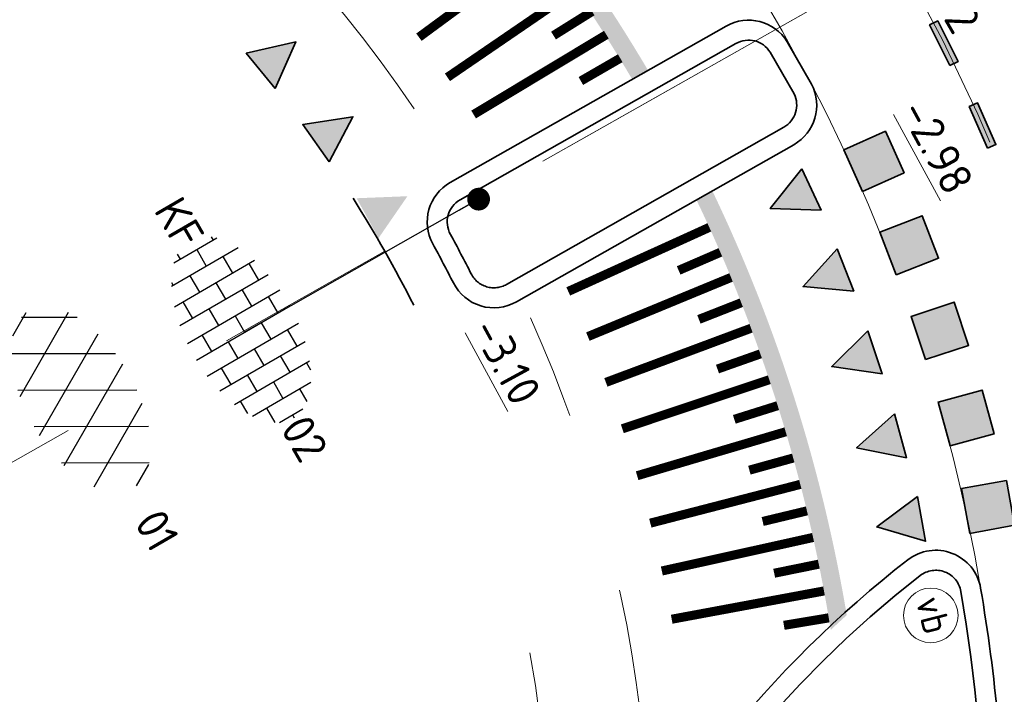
# Model space of a CAD drawing. Header units: metres. Extents: x 111691 to 117439, y 474133 to 478789.
# Tile 66 of 127: x 114421 to 114432, y 476426 to 476434. Entities that reach past the tile are written whole.
import ezdxf
from ezdxf.enums import TextEntityAlignment as Align

# ---------------------------------------------------------------- set-up
doc = ezdxf.new("R2010")
doc.units = ezdxf.units.M
for name, pattern in [('AM-AS', [16, 10, -2, 2, -2]), ('VH-RWSBAND', [24, 10, -2, 2, -2, 2, -2, 2, -2]), ('VW-1-1_STREEP', [2, 1, -1]), ('XX-HIDDEN', [4, 2, -2])]:
    doc.linetypes.add(name, pattern=pattern)
doc.layers.get('Defpoints').update_dxf_attribs({"lineweight": 25})
for name, color, linetype, lineweight in [('N-WE-AM-AS-G', 10, 'AM-AS', 18), ('N-WE-IE-MEUBILAIR_WEGMEUBILAIR_PAAL-S', 7, 'Continuous', 25), ('N-WE-VH-HOOGTELABEL-T18', 2, 'Continuous', 18), ('N-WE-VH-KANTOPSLUITING_TROTTOIRBAND_RWS_110 220-G', 210, 'VH-RWSBAND', 35), ('N-WE-VH-KANTOPSLUITING_VOORKANTBAND-G', 7, 'Continuous', 35), ('N-WE-VH-KANTVERHARDING-G', 1, 'Continuous', 35), ('N-WE-VH-MAATVOERING-M', 7, 'Continuous', 18), ('N-WE-VH-MARKERING_DREMPEL-G', 7, 'Continuous', 25), ('N-WE-VH-MARKERING_VOP-A', 7, 'Continuous', 25), ('N-WE-VH-MATERIAALGRENS-G', 7, 'XX-HIDDEN', 18), ('N-WE-VH-VERHARDING_ASFALT-S', 7, 'Continuous', 25), ('N-WE-VH-VERHARDING_ASFALT_ROOD-S', 1, 'Continuous', 25), ('N-WE-VH-VERHARDING_BETONSTRAATSTEEN-S', 7, 'Continuous', 25), ('N-WE-VW-MARKERING-G', 7, 'Continuous', 35), ('N-WE-VW-MARKERING_LANGS_STREEP_11_010-G', 7, 'VW-1-1_STREEP', 13), ('X-XX-AL-AANPIJLING_SYMBOLEN-T25', 7, 'Continuous', 25)]:
    doc.layers.add(name, color=color, linetype=linetype, lineweight=lineweight)
doc.layers.add('N-WE-AM-AS_WEG-G', color=10, linetype='AM-AS', lineweight=18, plot=False)
for name, color, linetype in [('N-WE-VW-MARKERING_DWARS_DRIEHOEK_5050-A', 7, 'Continuous'), ('N-WE-VW-MARKERING_DWARS_OVERSTEEK_BLOKSTREEP50-A', 7, 'Continuous'), ('N-WE-VW-MARKERING_DWARS_OVERSTEEK_KANALISATIESTREEP50-A', 7, 'Continuous')]:
    doc.layers.add(name, color=color, linetype=linetype)
doc.styles.add('ISO', font='NLCS-ISO.ttf')
doc.styles.add('NLCS-ISO', font='NLCS-ISO.ttf')
doc.styles.add('NLCS-ISO-ANNOTATIEF-T25', font='NLCS-ISO.ttf', dxfattribs={"height": 2.5})
doc.styles.add('NLCS-ISO-M200-T18', font='NLCS-ISO.ttf', dxfattribs={"height": 0.3599999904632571})
doc.dimstyles.new('M200T25-PIJL', dxfattribs={"dimscale": 0.2, "dimtxt": 2.5, "dimasz": 2, "dimexe": 1, "dimexo": 0.25, "dimgap": 0.75, "dimtad": 1, "dimzin": 0, "dimdsep": 46, "dimtxsty": 'ISO', "dimcen": 0, "dimdle": 1, "dimse1": 1, "dimse2": 1, "dimclrt": 2, "dimazin": 0, "dimtfac": 1, "dimtdec": 4, "dimtmove": 2, "dimatfit": 3, "dimfxl": 1, "dimtolj": 1, "dimtzin": 0, "dimarcsym": 0})
doc.dimstyles.new('NLCS-ANNOTATIEF-T25-PIJL_L2_H1', dxfattribs={"dimtxt": 2.5, "dimasz": 2.5, "dimexe": 2, "dimexo": 2, "dimgap": 0.7, "dimtad": 1, "dimzin": 0, "dimdsep": 46, "dimtxsty": 'NLCS-ISO-ANNOTATIEF-T25', "dimcen": 0, "dimdle": 2, "dimclrd": 256, "dimclre": 256, "dimclrt": 256, "dimadec": 1, "dimazin": 0, "dimtfac": 1, "dimtdec": 3, "dimtofl": 0, "dimtmove": 0, "dimatfit": 3, "dimfxl": 2, "dimfxlon": 1, "dimtfillclr": 256, "dimtolj": 1, "dimtzin": 0, "dimlwd": -1, "dimlwe": -1, "dimarcsym": 0})

# ---------------------------------------------------------------- blocks, each defined once
blk = doc.blocks.new('SVH-ASFALT-SO')
at = {"ltscale": 0.1}
for p, q in [((-1.90966580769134, 0.6923617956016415), (0.9476199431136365, 5.64132588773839)), ((0, 0), (3.267551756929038, 5.659565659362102)), ((4.867727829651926, 0.1220502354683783), (1.647185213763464, 5.700193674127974)), ((6.701218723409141, 0.946350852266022), (4.043291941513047, 5.550015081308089)), ((2.754090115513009, -0.2170218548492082), (-0.4687746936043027, 5.365143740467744)), ((2.175571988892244, -0.2317987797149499), (5.321577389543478, 5.217242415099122)), ((-3.363759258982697, 2.173798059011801), (-1.827884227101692, 4.834011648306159)), ((0.3610377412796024, -0.07213355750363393), (-2.305319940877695, 4.546133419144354)), ((4.656575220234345, 0.06542487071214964), (7.070171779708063, 4.245896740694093)), ((7.827971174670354, 2.994758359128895), (7.146137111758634, 4.175729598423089)), ((-2.71961448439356, 1.263712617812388), (-3.454265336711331, 2.536165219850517))]:
    blk.add_line(p, q, dxfattribs=at)
at = {"style": 'NLCS-ISO'}
blk.add_attdef('KLEUR', text='', height=1.8, dxfattribs=at).set_placement((9.485913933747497, 2.74105960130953), align=Align.MIDDLE_LEFT)
at = {"style": 'NLCS-ISO', "flags": 1}
blk.add_attdef('FUNCTIE', text='', height=1.8, dxfattribs=at).set_placement((0.1159930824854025, -3.584775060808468), align=Align.MIDDLE_CENTER)
blk = doc.blocks.new('SVH-BSS_KEIFORMAAT_HALFST-SO')
at = {"ltscale": 0.1}
for p, q in [((-2.099999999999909, -2.891060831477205), (-2.099999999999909, 2.719977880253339)), ((-1.049999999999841, -3.026901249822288), (-1.049999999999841, 2.855818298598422)), ((1.13686837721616e-13, -3.055987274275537), (1.13686837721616e-13, 2.884904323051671)), ((1.050000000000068, -2.981537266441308), (1.050000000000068, 2.810454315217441)), ((-3.149999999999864, -2.631434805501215), (-3.149999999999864, 2.460351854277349)), ((2.100000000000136, -2.79502988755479), (2.100000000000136, 2.623946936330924)), ((3.150000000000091, -2.470317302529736), (3.150000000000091, 2.29923435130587)), ((-4.199999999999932, -2.202968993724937), (-4.199999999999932, 2.031886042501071)), ((-3.149999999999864, 2.099999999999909), (-2.099999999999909, 2.099999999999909)), ((-1.049999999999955, 2.099999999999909), (0, 2.099999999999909)), ((1.049999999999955, 2.099999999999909), (2.099999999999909, 2.099999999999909)), ((3.149999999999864, 2.099999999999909), (3.60722898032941, 2.099999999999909)), ((4.200000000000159, -1.936021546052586), (4.200000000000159, 1.76493859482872)), ((-5.249999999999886, -1.455475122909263), (-5.249999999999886, 1.284392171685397)), ((-5.457528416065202, 1.049999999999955), (-5.249999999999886, 1.049999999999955)), ((-4.199999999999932, 1.049999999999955), (-3.149999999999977, 1.049999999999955)), ((-2.100000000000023, 1.049999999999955), (-1.050000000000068, 1.049999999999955)), ((-1.13686837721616e-13, 1.049999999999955), (1.049999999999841, 1.049999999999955)), ((2.099999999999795, 1.049999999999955), (3.14999999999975, 1.049999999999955)), ((4.199999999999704, 1.049999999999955), (5.000747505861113, 1.049999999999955)), ((5.250000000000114, -0.8289725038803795), (5.250000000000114, 0.6578895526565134)), ((-5.249999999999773, 0), (-4.199999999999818, 0)), ((-3.149999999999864, 0), (-2.099999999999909, 0)), ((-1.049999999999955, 0), (0, 0)), ((1.049999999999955, 0), (2.099999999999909, 0)), ((3.149999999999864, 0), (4.199999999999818, 0)), ((5.249999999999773, 0), (5.427432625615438, 0)), ((-5.580523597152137, -1.050000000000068), (-5.249999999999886, -1.050000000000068)), ((-4.199999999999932, -1.050000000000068), (-3.149999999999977, -1.050000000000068)), ((-2.100000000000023, -1.050000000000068), (-1.050000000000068, -1.050000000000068)), ((-1.13686837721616e-13, -1.050000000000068), (1.049999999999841, -1.050000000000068)), ((2.099999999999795, -1.050000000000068), (3.14999999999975, -1.050000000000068)), ((4.199999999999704, -1.050000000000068), (5.123742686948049, -1.050000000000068)), ((-4.389504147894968, -2.100000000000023), (-4.199999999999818, -2.100000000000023)), ((-3.149999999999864, -2.100000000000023), (-2.099999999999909, -2.100000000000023)), ((-1.049999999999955, -2.100000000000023), (0, -2.100000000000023)), ((1.049999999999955, -2.100000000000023), (2.099999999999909, -2.100000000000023)), ((3.149999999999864, -2.100000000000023), (3.932723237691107, -2.100000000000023))]:
    blk.add_line(p, q, dxfattribs=at)
at = {"style": 'NLCS-ISO'}
blk.add_attdef('FORMAAT', text='', height=1.8, dxfattribs=at).set_placement((-5.680523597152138, -0.08554147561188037), align=Align.MIDDLE_RIGHT)
blk.add_attdef('KLEUR', text='', height=1.8, dxfattribs=at).set_placement((5.527432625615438, -0.08554147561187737), align=Align.MIDDLE_LEFT)
at = {"style": 'NLCS-ISO', "flags": 1}
blk.add_attdef('FUNCTIE', text='', height=1.8, dxfattribs=at).set_placement((0.1159930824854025, -3.584775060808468), align=Align.MIDDLE_CENTER)
blk = doc.blocks.new('*D122')
at = {"layer": 'Defpoints', "color": 0, "transparency": 16777216}
for p in [(114421.3164338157, 476442.4653295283), (114419.9269074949, 476436.6284453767)]:
    blk.add_point(p, dxfattribs=at)
at = {"layer": 'N-WE-VH-MAATVOERING-M', "transparency": 16777216}
blk.add_line((114419.2020379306, 476433.5835374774), (114419.8111136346, 476436.142038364), dxfattribs=at)
blk.add_solid([(114419.8921814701, 476436.1227393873), (114419.7300457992, 476436.1613373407), (114419.9269074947, 476436.6284453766)], dxfattribs=at)
at = {"layer": 'N-WE-VH-MAATVOERING-M', "transparency": 16777216, "insert": (114419.8280763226, 476434.5292652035), "char_height": 0.5, "attachment_point": 5, "rotation": 256.60943449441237, "style": 'NLCS-ISO-ANNOTATIEF-T25'}
blk.add_mtext('\\A1;R=6.00', dxfattribs=at)
blk = doc.blocks.new('SIE-WEG_PAAL_VERKEERSBORD-SO')
at = {"color": 0, "linetype": 'ByBlock', "lineweight": 18}
blk.add_circle((0, 0), 1.5, dxfattribs=at)
at = {"color": 0, "linetype": 'ByBlock', "lineweight": 18, "style": 'NLCS-ISO'}
blk.add_text('vb', height=1.5, dxfattribs=at).set_placement((0, 0.1317113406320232), align=Align.MIDDLE_CENTER)

msp = doc.modelspace()

# ---------------------------------------------------------------- hatches: boundary and pattern name
at = {"layer": 'N-WE-VH-MARKERING_VOP-A'}
h = msp.add_hatch(color=256, dxfattribs=at)
h.dxf.hatch_style = 1
edge = h.paths.add_edge_path()
edge.add_arc((114421.3490386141, 476444.4650637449), 8.00000000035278, 291.462852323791, 293.0422413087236, ccw=False)
edge.add_arc((114412.5479636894, 476424.302199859), 17.29999999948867, 30.542507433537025, 47.31759112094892, ccw=False)
edge.add_line((114427.4476299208, 476433.0936699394), (114427.6216428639, 476433.1923177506))
edge.add_arc((114412.5479636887, 476424.3021998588), 17.50000000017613, 30.53115044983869, 47.01172360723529)
h = msp.add_hatch(color=256, dxfattribs=at)
h.dxf.hatch_style = 1
h.paths.add_polyline_path([(114428.3277978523, 476431.8683636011), (114428.1533955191, 476431.7694950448, -0.07191898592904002), (114429.6294044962, 476427.0434367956, -0.004985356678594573), (114429.805448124, 476427.2055136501, 0.07022145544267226)])
at = {"layer": 'N-WE-VW-MARKERING_DWARS_DRIEHOEK_5050-A', "transparency": 33554687}
h = msp.add_hatch(color=256, dxfattribs=at)
h.dxf.hatch_style = 1
h.paths.add_polyline_path([(114423.5232793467, 476432.9937156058), (114423.2057814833, 476433.3799734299), (114423.750788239, 476433.5043423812)])
h = msp.add_hatch(color=256, dxfattribs=at)
h.dxf.hatch_style = 1
h.paths.add_polyline_path([(114424.1153628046, 476432.1885981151), (114423.8262292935, 476432.596521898), (114424.3787198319, 476432.6816935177)])
h = msp.add_hatch(color=256, dxfattribs=at)
h.dxf.hatch_style = 1
h.paths.add_polyline_path([(114429.3129976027, 476432.1109199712), (114429.5231264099, 476431.6572175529), (114428.9643595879, 476431.673939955)])
h = msp.add_hatch(color=256, dxfattribs=at)
h.dxf.hatch_style = 1
h.paths.add_polyline_path([(114424.6598627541, 476431.3490405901), (114424.4186269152, 476431.7869963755), (114424.97720062, 476431.8092543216)])
h = msp.add_hatch(color=256, dxfattribs=at)
h.dxf.hatch_style = 1
h.paths.add_polyline_path([(114429.7000076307, 476431.2315156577), (114429.8821339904, 476430.7658655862), (114429.325420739, 476430.8165642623)])
h = msp.add_hatch(color=256, dxfattribs=at)
h.dxf.hatch_style = 1
h.paths.add_polyline_path([(114430.0373295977, 476430.3317714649), (114430.1943740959, 476429.8570746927), (114429.6411550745, 476429.9373785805)])
h = msp.add_hatch(color=256, dxfattribs=at)
h.dxf.hatch_style = 1
h.paths.add_polyline_path([(114430.3301987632, 476429.418118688), (114430.4617148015, 476428.9357251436), (114429.9135632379, 476429.0454058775)])
h = msp.add_hatch(color=256, dxfattribs=at)
h.dxf.hatch_style = 1
h.paths.add_polyline_path([(114430.582353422, 476428.5098187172), (114430.6711742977, 476428.0177711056), (114430.1347162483, 476428.1749740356)])
at = {"layer": 'N-WE-VW-MARKERING_DWARS_OVERSTEEK_BLOKSTREEP50-A', "transparency": 33554687}
h = msp.add_hatch(color=256, dxfattribs=at)
h.dxf.hatch_style = 1
h.paths.add_polyline_path([(114429.9791848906, 476431.8621825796), (114430.4352433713, 476432.0671476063), (114430.2302841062, 476432.5231932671), (114429.7742256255, 476432.3182282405)])
h = msp.add_hatch(color=256, dxfattribs=at)
h.dxf.hatch_style = 1
h.paths.add_polyline_path([(114430.3482199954, 476430.9468734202), (114430.8143060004, 476431.1278812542), (114430.6333032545, 476431.5939541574), (114430.1672172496, 476431.4129463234)])
h = msp.add_hatch(color=256, dxfattribs=at)
h.dxf.hatch_style = 1
h.paths.add_polyline_path([(114430.6692301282, 476430.0136369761), (114431.1440861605, 476430.1701992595), (114430.987528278, 476430.6450419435), (114430.5126722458, 476430.48847966)])
h = msp.add_hatch(color=256, dxfattribs=at)
h.dxf.hatch_style = 1
h.paths.add_polyline_path([(114430.9413492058, 476429.064991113), (114431.423694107, 476429.1966854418), (114431.2920034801, 476429.6790167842), (114430.8096585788, 476429.5473224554)])
h = msp.add_hatch(color=256, dxfattribs=at)
h.dxf.hatch_style = 1
h.paths.add_polyline_path([(114431.156308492, 476428.1038740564), (114431.6483232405, 476428.1928767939), (114431.5593230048, 476428.6848777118), (114431.0673082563, 476428.5958749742)])
at = {"layer": 'N-WE-VW-MARKERING_DWARS_OVERSTEEK_KANALISATIESTREEP50-A', "transparency": 33554687}
h = msp.add_hatch(color=256, dxfattribs=at)
h.dxf.hatch_style = 1
h.paths.add_polyline_path([(114430.9391784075, 476433.2445638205), (114431.0285697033, 476433.2893878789), (114430.8044549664, 476433.73633328), (114430.7150636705, 476433.6915092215)])
h = msp.add_hatch(color=256, dxfattribs=at)
h.dxf.hatch_style = 1
h.paths.add_polyline_path([(114431.3533413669, 476432.3371499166), (114431.4448120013, 476432.3775618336), (114431.2427574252, 476432.8349036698), (114431.1512867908, 476432.7944917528)])

# ---------------------------------------------------------------- linework, layer by layer
at = {"layer": 'N-WE-AM-AS-G'}
msp.add_lwpolyline([(114412.5479636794, 476424.3021998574), (114426.8950601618, 476432.4355584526), (114443.729865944, 476441.9791976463), (114487.5075442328, 476466.7961374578)], dxfattribs=at)
at = {"layer": 'N-WE-AM-AS-G', "ltscale": 0.5}
msp.add_lwpolyline([(114433.0461447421, 476424.5858404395, -0.0009992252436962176), (114433.0453138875, 476424.6317972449, 0.8661330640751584), (114392.7926873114, 476429.7775131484, -0.2512704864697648), (114385.9344874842, 476422.6009561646, -0.04663387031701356), (114377.5835945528, 476420.7113425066), (114368.1910311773, 476419.4897915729), (114354.4910706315, 476417.8274870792)], format="xyb", dxfattribs=at)
at = {"layer": 'N-WE-AM-AS_WEG-G'}
msp.add_lwpolyline([(114412.5479636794, 476424.3021998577), (114437.5502232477, 476438.4759626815)], dxfattribs=at)
at = {"layer": 'N-WE-VH-KANTOPSLUITING_TROTTOIRBAND_RWS_110 220-G', "flags": 128}
msp.add_lwpolyline([(114425.4490632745, 476431.3902199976, -0.4103136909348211), (114425.5563782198, 476431.7686283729), (114428.5879297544, 476433.4872127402, -0.4000719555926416), (114428.962613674, 476433.3933693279), (114429.2259683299, 476432.9353585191, -0.3988805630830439), (114429.1135456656, 476432.5666958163), (114426.0660800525, 476430.8390897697, -0.4279539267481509), (114425.6782330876, 476430.9561028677, 0.008337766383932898)], format="xyb", close=True, dxfattribs=at)
at = {"layer": 'N-WE-VH-KANTOPSLUITING_TROTTOIRBAND_RWS_110 220-G'}
msp.add_lwpolyline([(114431.0595528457, 476427.4659739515, 0.5661706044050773), (114430.6120626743, 476427.6401362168, 0.1209216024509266), (114427.1206718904, 476423.2416796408, 0.1595888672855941), (114426.712271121, 476419.6668756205, 0.1089064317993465), (114428.0771707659, 476416.6081489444), (114434.250712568, 476408.2585937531, 0.01632393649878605), (114436.2669045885, 476405.7101459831, 0.2203614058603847), (114436.4803549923, 476405.6109472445), (114438.7046994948, 476405.6081599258, -0.2075225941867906), (114439.2300877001, 476405.3795039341, 0.009391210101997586), (114440.4743876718, 476404.086202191), (114453.3354040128, 476391.2116489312, -0.1987234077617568), (114453.5460193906, 476390.7029447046), (114453.5466485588, 476387.5564066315, 0.2496872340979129), (114453.6704354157, 476387.3240896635, 0.1868434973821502), (114455.6285889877, 476386.8812078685, 0.5263315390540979), (114455.8313755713, 476387.2958935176), (114452.5955478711, 476393.0246978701), (114450.1129774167, 476397.4370630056), (114449.4627308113, 476398.5849775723, 0.06747218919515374), (114441.627649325, 476408.8886999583), (114435.1929454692, 476415.3301766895, -0.1967869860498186), (114431.3262002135, 476424.5720083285, 0.0386890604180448)], format="xyb", close=True, dxfattribs=at)
at = {"layer": 'N-WE-VH-KANTOPSLUITING_VOORKANTBAND-G'}
msp.add_lwpolyline([(114425.2562479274, 476431.284284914, -0.4103136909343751), (114425.4478817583, 476431.9600141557), (114428.4794332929, 476433.6785985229, -0.4031714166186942), (114429.1513422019, 476433.5064953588), (114429.4194456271, 476433.040225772, -0.4031714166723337), (114429.222042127, 476432.3753100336), (114426.174576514, 476430.6477039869, -0.4279539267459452), (114425.4819926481, 476430.8566559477, 0.008337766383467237)], format="xyb", close=True, dxfattribs=at)
msp.add_lwpolyline([(114431.2764093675, 476427.5030313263, 0.5661764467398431), (114430.477318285, 476427.8140440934, 0.120921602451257), (114426.9207232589, 476423.333443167, 0.1595888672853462), (114426.4967778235, 476419.6225739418, 0.1089064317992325), (114427.9002736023, 476416.4773537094), (114434.0738154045, 476408.127798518, 0.016323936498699), (114436.0989178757, 476405.5680880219, 0.2203614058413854), (114436.4800793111, 476405.3909474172), (114438.7044238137, 476405.3881600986, -0.2073266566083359), (114439.0690202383, 476405.2296457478, 0.009388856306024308), (114440.3187423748, 476403.9307205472), (114453.1797587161, 476391.0561672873, -0.1987234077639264), (114453.3260193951, 476390.7029004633), (114453.3266485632, 476387.5563626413, 0.2496872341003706), (114453.5476965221, 476387.1415104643, 0.1868434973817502), (114455.6608118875, 476386.6635804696, 0.5263315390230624), (114456.0229307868, 476387.4040905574), (114452.7871932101, 476393.1327353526), (114450.3045563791, 476397.5452184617), (114449.6541527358, 476398.6934102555, 0.0674721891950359), (114441.7832946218, 476409.0441816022), (114435.348590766, 476415.4856583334, -0.1968020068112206), (114431.5461880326, 476424.5744444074, 0.03869918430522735), (114431.2764093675, 476427.5030313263)], format="xyb", dxfattribs=at)
at = {"layer": 'N-WE-VH-KANTVERHARDING-G', "ltscale": 0.5}
msp.add_arc((114412.5479636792, 476424.3021998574), 14.00000000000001, 26.78179067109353, 32.315948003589, dxfattribs=at)
at = {"layer": 'N-WE-VH-MARKERING_DREMPEL-G', "flags": 128}
for points, const_width in [([(114426.474715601, 476434.565512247), (114425.1035709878, 476433.556594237)], 0.09999999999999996), ([(114426.8222222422, 476434.076428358), (114425.416917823, 476433.1156616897)], 0.09999999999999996), ([(114427.0064174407, 476433.8396375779), (114426.5824064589, 476433.5746567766)], 0.09999999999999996), ([(114427.163379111, 476433.5839800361), (114425.7043330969, 476432.7069750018)], 0.09999999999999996), ([(114427.3158840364, 476433.3256391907), (114426.8829397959, 476433.0755203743)], 0.09999999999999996), ([(114428.2946085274, 476431.4669173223), (114426.7446076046, 476430.7630350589)], 0.09999999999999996), ([(114428.4164784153, 476431.1927905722), (114427.9577051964, 476430.9939759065)], 0.09999999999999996), ([(114428.5335765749, 476430.9165917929), (114426.9601005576, 476430.2668792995)], 0.09999999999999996), ([(114428.6458677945, 476430.6384040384), (114428.1804765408, 476430.455616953)], 0.09999999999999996), ([(114428.7533183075, 476430.3583109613), (114427.1582596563, 476429.7635496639)], 0.09999999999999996), ([(114428.8558958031, 476430.0763967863), (114428.3844462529, 476429.9098571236)], 0.09999999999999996), ([(114428.953569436, 476429.7927462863), (114427.3388465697, 476429.2536515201)], 0.09999999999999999), ([(114429.046309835, 476429.5074447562), (114428.569369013, 476429.3573528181)], 0.09999999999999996), ([(114429.134089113, 476429.2205779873), (114427.5016441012, 476428.7377981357)], 0.09999999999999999), ([(114429.2168808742, 476428.9322322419), (114428.7350224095, 476428.7987685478)], 0.09999999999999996), ([(114429.2946602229, 476428.6424942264), (114427.6464564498, 476428.2166099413)], 0.09999999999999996), ([(114429.3674037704, 476428.3514510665), (114428.8812072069, 476428.2347761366)], 0.09999999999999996), ([(114429.4350896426, 476428.0591902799), (114427.7731094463, 476427.6907137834)], 0.09999999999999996), ([(114429.4976974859, 476427.7657997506), (114429.0077475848, 476427.6660539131)], 0.09999999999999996), ([(114429.5552084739, 476427.4713677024), (114427.8814507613, 476427.160742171)], 0.09999999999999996), ([(114429.6076053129, 476427.1759826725), (114429.1144913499, 476427.0932858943)], 0.09999999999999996)]:
    msp.add_lwpolyline(points, dxfattribs=dict(at, const_width=const_width))
at = {"layer": 'N-WE-VH-MATERIAALGRENS-G'}
for centre, radius, start, end in [((114412.7602262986, 476424.5039813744), 18.70783729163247, 27.95346585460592, 47.55581938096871), ((114412.5479636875, 476424.3021998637), 15.09999999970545, 34.1069827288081, 53.66586099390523), ((114412.5479636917, 476424.3021998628), 18.99999998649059, 9.698572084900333, 27.38040328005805), ((114412.5479636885, 476424.3021998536), 15.09999999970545, 4.55811340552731, 24.11699170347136)]:
    msp.add_arc(centre, radius, start, end, dxfattribs=at)
at = {"layer": 'N-WE-VW-MARKERING-G'}
for points in [[(114430.9391784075, 476433.2445638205), (114431.0285697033, 476433.2893878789), (114430.8044549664, 476433.73633328), (114430.7150636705, 476433.6915092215)], [(114423.5232793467, 476432.9937156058), (114423.2057814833, 476433.3799734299), (114423.750788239, 476433.5043423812)], [(114431.3533413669, 476432.3371499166), (114431.4448120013, 476432.3775618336), (114431.2427574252, 476432.8349036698), (114431.1512867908, 476432.7944917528)], [(114424.1153628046, 476432.1885981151), (114423.8262292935, 476432.596521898), (114424.3787198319, 476432.6816935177)], [(114429.9791848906, 476431.8621825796), (114430.4352433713, 476432.0671476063), (114430.2302841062, 476432.5231932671), (114429.7742256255, 476432.3182282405)], [(114429.3129976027, 476432.1109199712), (114429.5231264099, 476431.6572175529), (114428.9643595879, 476431.673939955)], [(114430.3482199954, 476430.9468734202), (114430.8143060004, 476431.1278812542), (114430.6333032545, 476431.5939541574), (114430.1672172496, 476431.4129463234)], [(114429.7000076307, 476431.2315156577), (114429.8821339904, 476430.7658655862), (114429.325420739, 476430.8165642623)], [(114430.6692301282, 476430.0136369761), (114431.1440861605, 476430.1701992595), (114430.987528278, 476430.6450419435), (114430.5126722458, 476430.48847966)], [(114430.0373295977, 476430.3317714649), (114430.1943740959, 476429.8570746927), (114429.6411550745, 476429.9373785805)], [(114430.9413492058, 476429.064991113), (114431.423694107, 476429.1966854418), (114431.2920034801, 476429.6790167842), (114430.8096585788, 476429.5473224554)], [(114430.3301987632, 476429.418118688), (114430.4617148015, 476428.9357251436), (114429.9135632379, 476429.0454058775)], [(114431.156308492, 476428.1038740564), (114431.6483232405, 476428.1928767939), (114431.5593230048, 476428.6848777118), (114431.0673082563, 476428.5958749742)], [(114430.582353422, 476428.5098187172), (114430.6711742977, 476428.0177711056), (114430.1347162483, 476428.1749740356)]]:
    msp.add_lwpolyline(points, close=True, dxfattribs=at)
at = {"layer": 'N-WE-VW-MARKERING_LANGS_STREEP_11_010-G', "ltscale": 5}
msp.add_arc((114412.5479636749, 476424.3021998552), 14.00000000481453, 349.7747150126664, 27.72632144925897, dxfattribs=at)

# ---------------------------------------------------------------- block references
at = {"layer": 'N-WE-IE-MEUBILAIR_WEGMEUBILAIR_PAAL-S', "xscale": 0.2, "yscale": 0.2, "zscale": 0.2, "rotation": 284.2304508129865}
msp.add_blockref('SIE-WEG_PAAL_VERKEERSBORD-SO', (114430.7286356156, 476427.2027919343), dxfattribs=at)
at = {"layer": 'N-WE-VH-VERHARDING_ASFALT-S', "xscale": 0.2, "yscale": 0.2, "zscale": 0.2, "rotation": 300.1117835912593}
msp.add_blockref('SVH-ASFALT-SO', (114420.6963183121, 476429.6793702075), dxfattribs=at).add_auto_attribs({'KLEUR': '01'})
at = {"layer": 'N-WE-VH-VERHARDING_ASFALT_ROOD-S', "xscale": 0.2, "yscale": 0.2, "zscale": 0.2, "rotation": 300.1117835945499}
msp.add_blockref('SVH-ASFALT-SO', (114429.473557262, 476435.4247936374), dxfattribs=at).add_auto_attribs({'KLEUR': '02'})
at = {"layer": 'N-WE-VH-VERHARDING_BETONSTRAATSTEEN-S', "xscale": 0.2, "yscale": 0.2, "zscale": 0.2, "rotation": 300.1117835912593}
msp.add_blockref('SVH-BSS_KEIFORMAAT_HALFST-SO', (114423.1878150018, 476430.3138286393), dxfattribs=at).add_auto_attribs({'FORMAAT': 'KF', 'KLEUR': '02'})

# ---------------------------------------------------------------- texts
at = {"layer": 'N-WE-VH-HOOGTELABEL-T18', "style": 'NLCS-ISO-M200-T18'}
for s, p in [('%%U-2.98', (114430.3820031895, 476432.7432806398)), ('%%U-3.10', (114425.6740499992, 476430.3424382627))]:
    msp.add_text(s, height=0.3600000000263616, rotation=298.5629901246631, dxfattribs=at).set_placement(p)

# ---------------------------------------------------------------- dimensions: what is measured, and where the dimension line sits
at = {"layer": 'N-WE-VH-MAATVOERING-M'}
dim = msp.add_radius_dim(center=(114421.3164338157, 476442.4653295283), mpoint=(114419.9269074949, 476436.6284453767), dimstyle='NLCS-ANNOTATIEF-T25-PIJL_L2_H1', override={"dimpost": 'R=<>'}, dxfattribs=at)
dim.commit()
dim.dimension.update_dxf_attribs({"geometry": '*D122', "text_midpoint": (114419.8280763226, 476434.5292652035)})

# ---------------------------------------------------------------- leaders
at = {"layer": 'X-XX-AL-AANPIJLING_SYMBOLEN-T25'}
msp.add_leader([(114425.7593072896, 476431.7768878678), (114423.1878150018, 476430.3138286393)], dimstyle='M200T25-PIJL', override={"dimasz": 1.25, "dimgap": 0.14, "dimtad": 0, "dimldrblk": 'Dot', "dimfxl": 1.5, "dimarcsym": 1}, dxfattribs=at)

doc.saveas('drawing.dxf')
